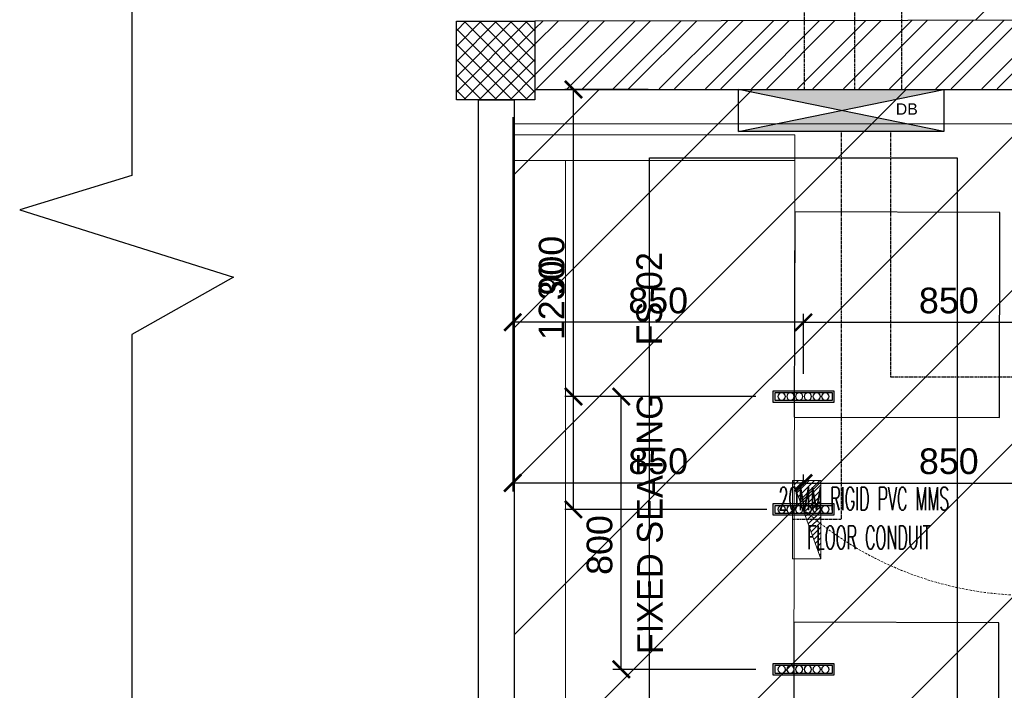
# Model space of a CAD drawing. Header units: millimetres. Extents: x 0 to 2243864, y 0 to 1237228.
# Tile 2 of 30: x 1041979 to 1044859, y 1109039 to 1111000. Entities that reach past the tile are written whole.
import ezdxf

# ---------------------------------------------------------------- set-up
doc = ezdxf.new("R2010")
doc.units = ezdxf.units.MM
doc.header["$LTSCALE"] = 7
doc.linetypes.add('DASHED', pattern=[0.75, 0.5, -0.25])
doc.linetypes.add('DASHED2', pattern=[0.375, 0.25, -0.125])
for name, color, linetype, lineweight in [('DB', 42, 'Continuous', 30), ('Falsceiling', 4, 'Continuous', 13), ('FLOOR CONDUIT', 1, 'DASHED', 30), ('light-power db', 30, 'Continuous', 0), ('PD_025_TEXT', 61, 'Continuous', 25), ('PD_ELEVATION_05', 50, 'Continuous', 30), ('PD_FIXTURE', 21, 'Continuous', 25), ('PP-Electrical_Switchboard', 255, 'Continuous', 0), ('PP-ONE WAY RAW', 96, 'Continuous', 0)]:
    doc.layers.add(name, color=color, linetype=linetype, lineweight=lineweight)
doc.layers.add('PD_BASE', color=8, linetype='Continuous')
doc.layers.add('PD_DIMENSION', color=201, linetype='Continuous')
doc.styles.add('PL-TEXT', font='romans.shx', dxfattribs={"width": 0.5, "height": 10})
doc.styles.get("Standard").update_dxf_attribs({"font": 'arial.ttf'})
doc.dimstyles.new('MM', dxfattribs={"dimtxt": 75, "dimasz": 50, "dimexe": 25, "dimexo": 50, "dimgap": 25, "dimtad": 1, "dimdec": 0, "dimrnd": 5, "dimtxsty": 'Standard', "dimblk": 'ARCHTICK', "dimcen": 2.5, "dimadec": 0, "dimazin": 0, "dimtfac": 1, "dimtdec": 0, "dimtmove": 0, "dimatfit": 3, "dimfxl": 1, "dimarcsym": 0})
pattern_1 = [(45, (-77086.0048312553, -87194.08609534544), (-224.5064030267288, 224.5064030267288), [])]

# ---------------------------------------------------------------- blocks, each defined once
blk = doc.blocks.new('PP-DB P')
at = {"layer": 'DB'}
h = blk.add_hatch(color=256, dxfattribs=at)
h.paths.add_polyline_path([(0.0001861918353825, -152.3999999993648), (31.28276176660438, 4.87311335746e-05), (-0.0001861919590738, 152.3999999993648)])
h.paths.add_polyline_path([(62.56533734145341, 152.400097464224), (31.28276176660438, 4.87311335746e-05), (62.56570972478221, -152.3999025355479)])
for p, q in [((-0.000186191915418, 152.3999999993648), (62.56533734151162, 152.400097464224)), ((0.00018619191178, -152.3999999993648), (-0.000186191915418, 152.3999999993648)), ((62.56570972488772, -152.3999025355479), (-0.000186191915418, 152.3999999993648)), ((62.56533734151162, 152.400097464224), (0.00018619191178, -152.3999999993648)), ((62.56533734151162, 152.400097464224), (62.56570972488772, -152.3999025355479)), ((62.56570972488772, -152.3999025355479), (0.00018619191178, -152.3999999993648))]:
    blk.add_line(p, q, dxfattribs=at)
at = {"insert": (37.42187127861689, 113.8940851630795), "char_height": 16.87804905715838, "width": 83.98599428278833, "attachment_point": 9, "rotation": 89.99999999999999}
blk.add_mtext('DB', dxfattribs=at)
blk = doc.blocks.new('_ARCHTICK')
at = {"color": 0, "linetype": 'ByBlock', "const_width": 0.15}
blk.add_lwpolyline([(-0.5, -0.5), (0.5, 0.5)], dxfattribs=at)
blk = doc.blocks.new('*D192')
at = {"layer": 'Defpoints', "color": 0, "transparency": 16777216}
for p in [(1045121.046213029, 1110796.381501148), (1045121.046213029, 1109644.651634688), (1044271.458561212, 1109588.579413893)]:
    blk.add_point(p, dxfattribs=at)
at = {"layer": 'PD_DIMENSION', "color": 0, "lineweight": -2, "ltscale": 45, "transparency": 16777216}
for p, q in [((1045121.046213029, 1110746.381501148), (1045121.046213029, 1109619.651634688)), ((1044271.458561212, 1109638.579413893), (1044271.458561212, 1109669.651634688)), ((1044271.458561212, 1109644.651634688), (1045121.046213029, 1109644.651634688))]:
    blk.add_line(p, q, dxfattribs=at)
at = {"layer": 'PD_DIMENSION', "color": 0, "lineweight": -2, "transparency": 16777216, "xscale": 50, "yscale": 50, "zscale": 50, "rotation": 180}
blk.add_blockref('_ARCHTICK', (1044271.458561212, 1109644.651634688), dxfattribs=at)
at = {"layer": 'PD_DIMENSION', "color": 0, "lineweight": -2, "transparency": 16777216, "xscale": 50, "yscale": 50, "zscale": 50}
blk.add_blockref('_ARCHTICK', (1045121.046213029, 1109644.651634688), dxfattribs=at)
at = {"layer": 'PD_DIMENSION', "color": 0, "transparency": 16777216, "insert": (1044696.252387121, 1109707.944608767), "char_height": 75, "attachment_point": 5}
blk.add_mtext('850', dxfattribs=at)
blk = doc.blocks.new('*D193')
at = {"layer": 'Defpoints', "color": 0, "transparency": 16777216}
for p in [(1043421.04624326, 1110764.902410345), (1043421.04624326, 1109644.651634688), (1044271.458561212, 1109588.579413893)]:
    blk.add_point(p, dxfattribs=at)
at = {"layer": 'PD_DIMENSION', "color": 0, "lineweight": -2, "ltscale": 45, "transparency": 16777216}
for p, q in [((1043421.04624326, 1110714.902410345), (1043421.04624326, 1109619.651634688)), ((1044271.458561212, 1109644.651634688), (1043421.04624326, 1109644.651634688)), ((1044271.458561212, 1109638.579413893), (1044271.458561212, 1109669.651634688))]:
    blk.add_line(p, q, dxfattribs=at)
at = {"layer": 'PD_DIMENSION', "color": 0, "lineweight": -2, "transparency": 16777216, "xscale": 50, "yscale": 50, "zscale": 50, "rotation": 180}
blk.add_blockref('_ARCHTICK', (1043421.04624326, 1109644.651634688), dxfattribs=at)
at = {"layer": 'PD_DIMENSION', "color": 0, "lineweight": -2, "transparency": 16777216, "xscale": 50, "yscale": 50, "zscale": 50}
blk.add_blockref('_ARCHTICK', (1044271.458561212, 1109644.651634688), dxfattribs=at)
at = {"layer": 'PD_DIMENSION', "color": 0, "transparency": 16777216, "insert": (1043846.252402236, 1109707.944608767), "char_height": 75, "attachment_point": 5}
blk.add_mtext('850', dxfattribs=at)
blk = doc.blocks.new('*D196')
at = {"layer": 'Defpoints', "color": 0, "transparency": 16777216}
for p in [(1043598.422718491, 1110795.513167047), (1043867.024645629, 1110795.513167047), (1044214.130184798, 1109567.61226061)]:
    blk.add_point(p, dxfattribs=at)
at = {"layer": 'PD_DIMENSION', "color": 0, "lineweight": -2, "ltscale": 45, "transparency": 16777216}
for p, q in [((1043817.024645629, 1110795.513167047), (1043573.422718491, 1110795.513167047)), ((1043598.422718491, 1109567.61226061), (1043598.422718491, 1110795.513167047)), ((1044164.130184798, 1109567.61226061), (1043573.422718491, 1109567.61226061))]:
    blk.add_line(p, q, dxfattribs=at)
at = {"layer": 'PD_DIMENSION', "color": 0, "lineweight": -2, "transparency": 16777216, "xscale": 50, "yscale": 50, "zscale": 50}
for p, rotation in [((1043598.422718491, 1110795.513167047), 90), ((1043598.422718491, 1109567.61226061), 270)]:
    blk.add_blockref('_ARCHTICK', p, dxfattribs=dict(at, rotation=rotation))
at = {"layer": 'PD_DIMENSION', "color": 0, "transparency": 16777216, "insert": (1043535.104164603, 1110179.062179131), "char_height": 75, "attachment_point": 5, "rotation": 90}
blk.add_mtext('1230', dxfattribs=at)
blk = doc.blocks.new('LIOGHT33')
at = {"layer": 'PD_FIXTURE'}
for points in [[(0, 1.25), (6.999999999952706, 1.25), (6.999999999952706, 0), (0, 0)], [(0.2000000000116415, 1.049999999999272), (6.799999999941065, 1.049999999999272), (6.799999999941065, 0.2000000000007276), (0.2000000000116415, 0.2000000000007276)]]:
    blk.add_lwpolyline(points, close=True, dxfattribs=at)
for centre in [(1, 0.625), (2, 0.625), (3, 0.625), (4, 0.625), (5, 0.625), (6, 0.625)]:
    blk.add_circle(centre, 0.4249999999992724, dxfattribs=at)
blk = doc.blocks.new('SEATING PLAN LAYOUT')
at = {"layer": 'PD_BASE'}
h = blk.add_hatch(dxfattribs=at)
h.set_pattern_fill('ANSI37', color=251, scale=10)
h.set_pattern_definition([(45, (0, 0), (-22.45064030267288, 22.45064030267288), []), (135, (0, 0), (-22.45064030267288, -22.45064030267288), [])])
h.paths.add_polyline_path([(1043251.822080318, 1215324.16697494), (1043251.822080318, 1215554.16697494), (1043481.822080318, 1215554.16697494), (1043481.822080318, 1215324.16697494)], flags=17)
h = blk.add_hatch(dxfattribs=at)
h.set_pattern_fill('ANSI32', color=251, scale=10)
h.set_pattern_definition([(45, (0, 0), (-67.35192090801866, 67.35192090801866), []), (45, (44.90130000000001, 0), (-67.35192090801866, 67.35192090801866), [])])
h.paths.add_polyline_path([(1043481.822080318, 1215555.364854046), (1043481.822080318, 1215356.537886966), (1045116.822080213, 1215356.846545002), (1045116.822080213, 1215556.84651495)])
at = {"layer": 'PD_BASE', "color": 251, "lineweight": 30}
blk.add_line((1043481.822080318, 1215554.16697494), (1043481.822080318, 1215354.777731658), dxfattribs=at)
at = {"layer": 'PD_BASE', "color": 251, "linetype": 'Continuous'}
blk.add_line((1043481.822080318, 1215324.165905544), (1043251.822080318, 1215324.165905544), dxfattribs=at)
at = {"layer": 'PD_BASE', "color": 251}
blk.add_lwpolyline([(1042302.211075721, 1218282.516275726), (1042302.211075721, 1215103.283892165), (1041974.714108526, 1215002.666969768), (1042599.600798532, 1214805.708398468), (1042302.211075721, 1214638.322357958), (1042302.211075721, 1211445.054815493)], dxfattribs=at)
at = {"layer": 'PD_BASE', "color": 251, "lineweight": 30, "elevation": -9.313225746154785e-10}
for points in [[(1043481.822080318, 1215555.364854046), (1045116.822080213, 1215558.915328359), (1045116.822080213, 1215354.777731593)], [(1043481.822080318, 1215354.777731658), (1045116.822080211, 1215354.777731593)], [(1043481.822080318, 1215354.776662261), (1045116.822080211, 1215354.776662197)]]:
    blk.add_lwpolyline(points, dxfattribs=at)
at = {"layer": 'PD_BASE', "color": 251}
for points, elevation in [([(1043251.822080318, 1215324.16697494), (1043251.822080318, 1215554.16697494), (1043481.822080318, 1215554.16697494), (1043481.822080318, 1215324.16697494)], -6.984919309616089e-10), ([(1043421.04624326, 1212742.076277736), (1043316.82208034, 1212722.520066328), (1043316.82208034, 1215324.165905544), (1043421.04624326, 1215324.165905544)], -9.313225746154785e-10)]:
    blk.add_lwpolyline(points, close=True, dxfattribs=dict(at, elevation=elevation))
blk = doc.blocks.new('*D280')
at = {"layer": 'Defpoints', "color": 0, "ltscale": 45, "transparency": 16777216}
for p in [(1045121.046213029, 1110796.371108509), (1045121.046213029, 1110114.690864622), (1044271.458561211, 1109913.572986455)]:
    blk.add_point(p, dxfattribs=at)
at = {"layer": 'PD_DIMENSION', "color": 0, "lineweight": -2, "ltscale": 45, "transparency": 16777216}
for p, q in [((1045121.046213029, 1110746.371108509), (1045121.046213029, 1110089.690864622)), ((1044271.458561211, 1109963.572986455), (1044271.458561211, 1110139.690864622)), ((1044271.458561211, 1110114.690864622), (1045121.046213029, 1110114.690864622))]:
    blk.add_line(p, q, dxfattribs=at)
at = {"layer": 'PD_DIMENSION', "color": 0, "lineweight": -2, "ltscale": 45, "transparency": 16777216, "xscale": 50, "yscale": 50, "zscale": 50, "rotation": 180}
blk.add_blockref('_ARCHTICK', (1044271.458561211, 1110114.690864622), dxfattribs=at)
at = {"layer": 'PD_DIMENSION', "color": 0, "lineweight": -2, "ltscale": 45, "transparency": 16777216, "xscale": 50, "yscale": 50, "zscale": 50}
blk.add_blockref('_ARCHTICK', (1045121.046213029, 1110114.690864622), dxfattribs=at)
at = {"layer": 'PD_DIMENSION', "color": 0, "ltscale": 45, "transparency": 16777216, "insert": (1044696.25238712, 1110177.983838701), "char_height": 75, "attachment_point": 5}
blk.add_mtext('850', dxfattribs=at)
blk = doc.blocks.new('*D281')
at = {"layer": 'Defpoints', "color": 0, "ltscale": 45, "transparency": 16777216}
for p in [(1043421.046243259, 1110764.892017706, -1.629814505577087e-09), (1043421.046243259, 1110114.690864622), (1044271.458561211, 1109913.572986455)]:
    blk.add_point(p, dxfattribs=at)
at = {"layer": 'PD_DIMENSION', "color": 0, "lineweight": -2, "ltscale": 45, "transparency": 16777216}
for p, q in [((1043421.046243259, 1110714.892017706), (1043421.046243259, 1110089.690864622)), ((1044271.458561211, 1109963.572986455), (1044271.458561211, 1110139.690864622)), ((1044271.458561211, 1110114.690864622), (1043421.046243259, 1110114.690864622))]:
    blk.add_line(p, q, dxfattribs=at)
at = {"layer": 'PD_DIMENSION', "color": 0, "lineweight": -2, "ltscale": 45, "transparency": 16777216, "xscale": 50, "yscale": 50, "zscale": 50, "rotation": 180}
blk.add_blockref('_ARCHTICK', (1043421.046243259, 1110114.690864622), dxfattribs=at)
at = {"layer": 'PD_DIMENSION', "color": 0, "lineweight": -2, "ltscale": 45, "transparency": 16777216, "xscale": 50, "yscale": 50, "zscale": 50}
blk.add_blockref('_ARCHTICK', (1044271.458561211, 1110114.690864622), dxfattribs=at)
at = {"layer": 'PD_DIMENSION', "color": 0, "ltscale": 45, "transparency": 16777216, "insert": (1043846.252402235, 1110177.983838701), "char_height": 75, "attachment_point": 5}
blk.add_mtext('850', dxfattribs=at)
blk = doc.blocks.new('*D284')
at = {"layer": 'Defpoints', "color": 0, "ltscale": 45, "transparency": 16777216}
for p in [(1043486.046243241, 1110795.501704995), (1043598.422718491, 1110795.501704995), (1044182.042502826, 1109897.605833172)]:
    blk.add_point(p, dxfattribs=at)
at = {"layer": 'PD_DIMENSION', "color": 0, "lineweight": -2, "ltscale": 45, "transparency": 16777216}
for p, q in [((1043536.046243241, 1110795.501704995), (1043623.422718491, 1110795.501704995)), ((1043598.422718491, 1109897.605833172), (1043598.422718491, 1110795.501704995)), ((1044132.042502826, 1109897.605833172), (1043573.422718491, 1109897.605833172))]:
    blk.add_line(p, q, dxfattribs=at)
at = {"layer": 'PD_DIMENSION', "color": 0, "lineweight": -2, "ltscale": 45, "transparency": 16777216, "xscale": 50, "yscale": 50, "zscale": 50}
for p, rotation in [((1043598.422718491, 1110795.501704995), 90), ((1043598.422718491, 1109897.605833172), 270)]:
    blk.add_blockref('_ARCHTICK', p, dxfattribs=dict(at, rotation=rotation))
at = {"layer": 'PD_DIMENSION', "color": 0, "ltscale": 45, "transparency": 16777216, "insert": (1043535.129744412, 1110280.339153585), "char_height": 75, "attachment_point": 5, "rotation": 90}
blk.add_mtext('900', dxfattribs=at)
blk = doc.blocks.new('*D288')
at = {"layer": 'Defpoints', "color": 0, "ltscale": 45, "transparency": 16777216}
for p in [(1043738.486551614, 1109897.605833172, 2.095475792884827e-09), (1044182.042502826, 1109897.605833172), (1044182.042502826, 1109099.838790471)]:
    blk.add_point(p, dxfattribs=at)
at = {"layer": 'PD_DIMENSION', "color": 0, "lineweight": -2, "ltscale": 45, "transparency": 16777216}
for p, q in [((1044132.042502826, 1109897.605833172, 2.095475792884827e-09), (1043713.486551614, 1109897.605833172, 2.095475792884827e-09)), ((1043738.486551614, 1109099.838790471, 2.095475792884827e-09), (1043738.486551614, 1109897.605833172, 2.095475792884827e-09)), ((1044132.042502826, 1109099.838790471, 2.095475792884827e-09), (1043713.486551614, 1109099.838790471, 2.095475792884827e-09))]:
    blk.add_line(p, q, dxfattribs=at)
at = {"layer": 'PD_DIMENSION', "color": 0, "lineweight": -2, "ltscale": 45, "transparency": 16777216, "xscale": 50, "yscale": 50, "zscale": 50}
for p, rotation in [((1043738.486551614, 1109897.605833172, 2.095475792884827e-09), 90), ((1043738.486551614, 1109099.838790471, 2.095475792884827e-09), 270)]:
    blk.add_blockref('_ARCHTICK', p, dxfattribs=dict(at, rotation=rotation))
at = {"layer": 'PD_DIMENSION', "color": 0, "ltscale": 45, "transparency": 16777216, "insert": (1043675.193577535, 1109463.40936562, 2.095475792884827e-09), "char_height": 75, "attachment_point": 5, "rotation": 90}
blk.add_mtext('800', dxfattribs=at)
blk = doc.blocks.new('PP-SWITCH BOARD P')
at = {"layer": 'PP-Electrical_Switchboard', "color": 6}
for p, q in [((0, -114.2999999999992), (82.534188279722, 114.2999999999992)), ((82.534188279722, 114.2999999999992), (0, 114.2999999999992)), ((0, 114.2999999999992), (0, -114.2999999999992)), ((82.534188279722, -114.2999999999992), (82.534188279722, 114.2999999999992)), ((0, -114.2999999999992), (82.534188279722, -114.2999999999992))]:
    blk.add_line(p, q, dxfattribs=at)
at = {"layer": 'PP-Electrical_Switchboard', "color": 1, "lineweight": 25, "ltscale": 30}
for p, q in [((82.534188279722, 84.45912193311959), (74.61833479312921, 92.37497541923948)), ((82.534188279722, 99.98451822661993), (78.73673781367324, 103.78196869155)), ((82.534188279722, 37.88293304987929), (62.26312572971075, 58.15399559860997)), ((82.534188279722, 53.40832934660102), (66.38152875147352, 69.56098887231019)), ((82.534188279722, 68.93372563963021), (70.49993177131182, 80.96798214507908)), ((82.534188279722, 6.832140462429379), (54.02631968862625, 35.34000905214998)), ((82.534188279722, 22.35753675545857), (58.14472271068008, 46.7470023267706)), ((82.534188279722, -39.74404841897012), (41.67111062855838, 1.119029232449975)), ((82.534188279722, -24.21865212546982), (45.78951364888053, 12.52602250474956)), ((82.534188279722, -8.693255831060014), (49.90791666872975, 23.93301577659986)), ((82.534188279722, -70.79484100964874), (33.43430458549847, -21.69495731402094)), ((82.534188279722, -55.26944471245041), (37.55270760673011, -10.28796404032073)), ((79.46315838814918, -114.2999999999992), (21.0790955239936, -55.91593713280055)), ((82.534188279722, -101.8456335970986), (25.19749854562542, -44.50894386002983)), ((82.534188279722, -86.32023730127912), (29.31590156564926, -33.10195058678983)), ((48.4123657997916, -114.2999999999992), (12.84228948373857, -78.72992367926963)), ((63.93776209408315, -114.2999999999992), (16.96069250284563, -67.32293040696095)), ((1.836176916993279, -114.2999999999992), (0.4870804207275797, -112.9509035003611)), ((17.36157321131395, -114.2999999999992), (4.60548344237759, -101.5439102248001)), ((32.88696950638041, -114.2999999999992), (8.723886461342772, -90.13691695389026))]:
    blk.add_line(p, q, dxfattribs=at)

msp = doc.modelspace()

# ---------------------------------------------------------------- hatches: boundary and pattern name
at = {"layer": 'Falsceiling'}
h = msp.add_hatch(dxfattribs=at)
h.set_pattern_fill('ANSI31', color=256, scale=100)
h.set_pattern_definition(pattern_1)
edge = h.paths.add_edge_path()
edge.add_line((1056309.04623874, 1109465.519962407), (1056309.046243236, 1112999.494270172))
edge.add_line((1056309.046243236, 1112999.494270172), (1044680.874068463, 1112999.720925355))
edge.add_line((1044680.874068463, 1112999.720925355), (1044680.397646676, 1110999.202258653))
edge.add_line((1044680.397646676, 1110999.202258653), (1045121.04736967, 1110999.12159826))
edge.add_line((1045121.04736967, 1110999.12159826), (1045121.046243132, 1110796.340029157))
edge.add_line((1045121.046243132, 1110796.340029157), (1045123.27794354, 1108492.23714674))
edge.add_arc((1056723.103169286, 1039942.160776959), 69524.59216400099, 90.34122968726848, 99.60442659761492, ccw=False)
h.paths.add_polyline_path([(1046826.720252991, 1111648.857730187), (1054351.720252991, 1111648.857730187), (1054351.720252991, 1109748.857730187), (1046826.720252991, 1109748.857730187)], flags=16)
h = msp.add_hatch(dxfattribs=at)
h.set_pattern_fill('ANSI31', color=256, scale=100)
h.set_pattern_definition(pattern_1)
h.paths.add_polyline_path([(1045121.046243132, 1110795.501704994), (1043486.046243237, 1110795.501704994), (1043486.046243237, 1110764.892017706), (1043425.270406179, 1110764.892017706), (1043425.270406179, 1108183.637799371, -0.00639168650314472), (1045121.046243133, 1108491.860956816)])

# ---------------------------------------------------------------- linework, layer by layer
at = {"layer": 'FLOOR CONDUIT', "ltscale": 0.8, "elevation": -9.313225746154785e-10}
for points in [[(1044274.717763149, 1110795.513167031), (1044274.717763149, 1112043.012127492)], [(1044421.040512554, 1110795.513215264), (1044421.040512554, 1111962.113346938)], [(1050426.62973315, 1110974.705686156), (1050426.62973315, 1111106.519473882), (1044558.418486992, 1111106.519473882), (1044558.418486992, 1110795.513383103)], [(1044381.558366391, 1110672.352688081), (1044381.558366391, 1109537.541571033), (1044239.460605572, 1109537.540501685)], [(1044525.548689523, 1110672.352863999), (1044525.548689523, 1109955.682253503), (1047562.631517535, 1109955.682253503), (1048023.629688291, 1109608.981220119)]]:
    msp.add_lwpolyline(points, dxfattribs=at)
at = {"layer": 'PD_BASE', "color": 251, "lineweight": 9}
msp.add_lwpolyline([(1043486.046243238, 1110795.513167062), (1045121.046243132, 1110795.513167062), (1045121.046243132, 1110695.512097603), (1043425.27040618, 1110695.307539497), (1043425.27040618, 1110764.901340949), (1043486.046243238, 1110764.902410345)], close=True, dxfattribs=at)
at = {"layer": 'PD_BASE', "color": 251, "lineweight": 9, "elevation": -6.984919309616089e-10}
for points in [[(1043425.270406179, 1110587.540421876), (1044245.670904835, 1110587.540421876), (1044245.670904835, 1110662.540421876), (1043425.270406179, 1110662.540421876)], [(1043425.270406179, 1108487.542411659), (1044245.670904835, 1108487.542411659), (1044245.670904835, 1108412.542411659), (1043425.270406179, 1108412.542411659), (1043425.270406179, 1110662.540421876)], [(1043575.270406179, 1110587.540421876), (1043575.270406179, 1108487.542411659)], [(1044245.670904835, 1110587.540421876), (1044241.698636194, 1108487.542411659)]]:
    msp.add_lwpolyline(points, dxfattribs=at)
at = {"layer": 'PD_BASE', "color": 251, "elevation": -9.313225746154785e-10}
for points in [[(1044245.671926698, 1110437.540421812), (1044244.261090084, 1109837.54208053), (1044844.259431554, 1109836.131244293), (1044845.670267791, 1110436.129585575)], [(1044243.129117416, 1109237.541414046), (1044241.718280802, 1108637.543072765), (1044841.716622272, 1108636.132236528), (1044843.127458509, 1109236.13057781)]]:
    msp.add_lwpolyline(points, close=True, dxfattribs=at)
at = {"layer": 'PD_ELEVATION_05', "elevation": -9.313225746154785e-10}
msp.add_lwpolyline([(1043821.04624326, 1110595.513166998), (1044721.04624313, 1110595.513166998), (1044721.04624313, 1108691.871964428), (1043821.04624326, 1108691.871964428)], close=True, dxfattribs=at)
at = {"layer": 'PP-ONE WAY RAW', "color": 1, "linetype": 'DASHED2', "ltscale": 4}
msp.add_arc((1044933.291707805, 1110312.333149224, -977594.2202937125), 996.3093474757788, 228.3725201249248, 341.4722674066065, dxfattribs=at)

# ---------------------------------------------------------------- block references
at = {"layer": 'light-power db', "xscale": 1.968503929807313, "yscale": 1.968503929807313, "zscale": 49.99997281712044, "rotation": 269.9999999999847}
msp.add_blockref('PP-DB P', (1044381.558174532, 1110795.513167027), dxfattribs=at)
at = {"layer": 'PD_BASE', "color": 251}
msp.add_blockref('SEATING PLAN LAYOUT', (4.22416291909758, -104559.2645645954), dxfattribs=at)
at = {"layer": 'PD_FIXTURE', "xscale": -25.54744525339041, "yscale": 25.54744525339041, "zscale": 25.54744525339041}
for p in [(1044360.874619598, 1109881.638679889), (1044360.874619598, 1109551.645107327), (1044360.874619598, 1109083.871637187)]:
    msp.add_blockref('LIOGHT33', p, dxfattribs=at)
at = {"layer": 'PP-Electrical_Switchboard', "xscale": -1, "rotation": 179.9999819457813}
msp.add_blockref('PP-SWITCH BOARD P', (1044239.460605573, 1109537.540740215), dxfattribs=at)

# ---------------------------------------------------------------- texts
at = {"layer": 'FLOOR CONDUIT', "insert": (1044126.553833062, 1109632.831724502), "char_height": 67.95360000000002, "width": 713.0356669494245, "attachment_point": 1, "style": 'PL-TEXT'}
msp.add_mtext('\\pi71.75989;{\\C7;20MM RIGID PVC MMS \\P\\pi155.89292;FLOOR CONDUIT}', dxfattribs=at)
at = {"layer": 'PD_025_TEXT', "color": 251, "char_height": 75}
for s, insert, width, attachment_point, rotation in [('{\\fCentury Gothic|b0|i0|c0|p34;FS-02}', (1043858.720645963, 1110046.911969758), 1365.884117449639, 7, 90.00813319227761), ('{\\fCentury Gothic|b0|i0|c0|p34;FIXED SEATING}', (1043785.076967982, 1109143.839712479), 1908.300765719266, 1, 90.11409135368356)]:
    msp.add_mtext(s, dxfattribs=dict(at, insert=insert, width=width, attachment_point=attachment_point, rotation=rotation))

# ---------------------------------------------------------------- dimensions: what is measured, and where the dimension line sits
at = {"layer": 'PD_DIMENSION', "ltscale": 45}
for base, p1, p2, picture, middle in [((1043598.422718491, 1110795.501704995), (1044182.042502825, 1109897.605833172), (1043486.04624324, 1110795.501704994), '*D284', (1043598.422718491, 1110280.339153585)), ((1043738.486551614, 1109897.605833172, 2.095475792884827e-09), (1044182.042502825, 1109099.83879047), (1044182.042502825, 1109897.605833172), '*D288', (1043738.486551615, 1109463.40936562, 2.095475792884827e-09))]:
    dim = msp.add_linear_dim(base=base, p1=p1, p2=p2, angle=90, dimstyle='MM', override={"dimtxt": 75}, dxfattribs=at)
    dim.commit()
    dim.dimension.update_dxf_attribs({"geometry": picture, "text_midpoint": middle, "dimtype": 160})
dim = msp.add_linear_dim(base=(1043598.422718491, 1110795.513167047), p1=(1044214.130184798, 1109567.61226061), p2=(1043867.024645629, 1110795.513167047), angle=90, dimstyle='MM', dxfattribs=at)
dim.commit()
dim.dimension.update_dxf_attribs({"geometry": '*D196', "text_midpoint": (1043598.422718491, 1110179.062179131), "dimtype": 160})
for base, p2, picture, middle in [((1045121.046213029, 1109644.651634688), (1045121.046213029, 1110796.381501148), '*D192', (1044696.252387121, 1109707.944608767)), ((1043421.04624326, 1109644.651634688), (1043421.04624326, 1110764.902410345), '*D193', (1043846.252402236, 1109707.944608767))]:
    dim = msp.add_linear_dim(base=base, p1=(1044271.458561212, 1109588.579413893), p2=p2, dimstyle='MM', dxfattribs=at)
    dim.commit()
    dim.dimension.update_dxf_attribs({"geometry": picture, "text_midpoint": middle})
for base, p2, picture, middle in [((1045121.046213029, 1110114.690864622), (1045121.046213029, 1110796.371108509), '*D280', (1044696.25238712, 1110177.983838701)), ((1043421.046243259, 1110114.690864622), (1043421.046243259, 1110764.892017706, -1.629814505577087e-09), '*D281', (1043846.252402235, 1110177.983838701))]:
    dim = msp.add_linear_dim(base=base, p1=(1044271.458561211, 1109913.572986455), p2=p2, dimstyle='MM', override={"dimtxt": 75}, dxfattribs=at)
    dim.commit()
    dim.dimension.update_dxf_attribs({"geometry": picture, "text_midpoint": middle})

doc.saveas('drawing.dxf')
